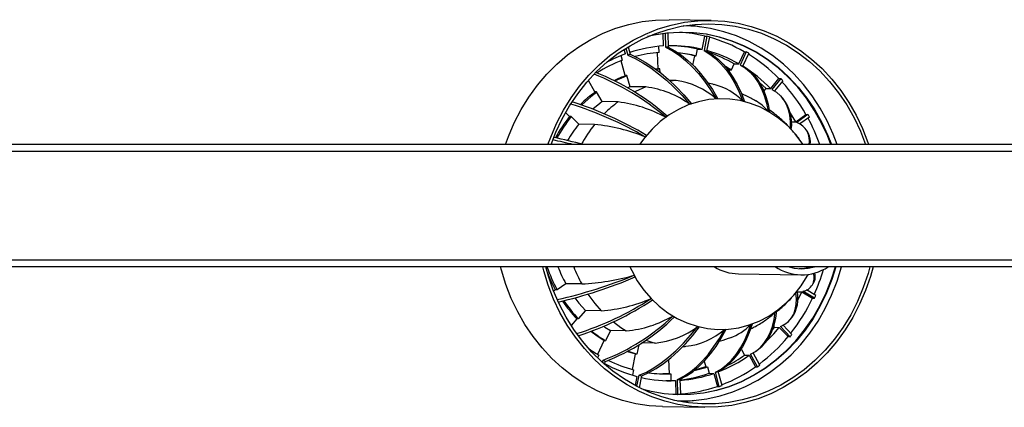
# Model space of a CAD drawing. Header units: millimetres. Extents: x 468 to 995, y 371 to 572.
# Tile 5 of 12: x 673 to 731, y 517 to 539. Entities that reach past the tile are written whole.
import ezdxf

# ---------------------------------------------------------------- set-up
doc = ezdxf.new("R2010")
doc.units = ezdxf.units.MM

msp = doc.modelspace()

# ---------------------------------------------------------------- linework, layer by layer
at = {"color": 7, "linetype": 'Continuous', "lineweight": 25}
for p, q in [((713.984, 539.416), (711.495, 539.458)), ((711.173, 537.91), (711.141, 538.634)), ((711.257, 538.649), (711.293, 537.837)), ((711.421, 538.668), (711.444, 537.845)), ((713.452, 537.71), (713.602, 538.493)), ((713.718, 538.491), (713.555, 537.638)), ((713.602, 538.493), (713.718, 538.491)), ((713.879, 538.45), (713.703, 537.601)), ((708.923, 537.439), (708.846, 537.709)), ((708.944, 537.772), (709.059, 537.369)), ((709.086, 537.86), (709.204, 537.421)), ((710.914, 537.516), (710.897, 537.889)), ((713.1, 537.323), (713.175, 537.715)), ((713.175, 537.715), (713.452, 537.71)), ((708.755, 537.063), (708.675, 537.344)), ((710.859, 536.57), (710.818, 537.509)), ((712.9, 536.779), (713.004, 537.325)), ((713.004, 537.325), (713.1, 537.323)), ((715.604, 536.851), (715.929, 537.565)), ((716.045, 537.563), (715.692, 536.786)), ((716.192, 537.477), (715.827, 536.709)), ((715.929, 537.565), (716.045, 537.563)), ((708.917, 536.163), (708.669, 537.031)), ((710.955, 536.557), (710.718, 536.538)), ((710.955, 536.568), (710.859, 536.57)), ((710.964, 536.348), (710.955, 536.568)), ((715.03, 536.414), (715.07, 536.501)), ((715.07, 536.501), (715.165, 536.5)), ((715.165, 536.5), (715.328, 536.856)), ((715.328, 536.856), (715.604, 536.851)), ((715.934, 536.646), (715.761, 536.748)), ((707.132, 535.204), (706.744, 535.881)), ((709.013, 536.161), (708.917, 536.163)), ((709.199, 535.51), (709.013, 536.161)), ((711.921, 535.868), (711.517, 535.875)), ((717.484, 535.394), (717.961, 535.988)), ((718.078, 535.986), (717.558, 535.339)), ((717.961, 535.988), (718.078, 535.986)), ((709.199, 535.51), (709.048, 535.452)), ((710.136, 535.494), (709.199, 535.51)), ((711.921, 535.868), (711.56, 535.836)), ((717.083, 535.243), (717.208, 535.398)), ((717.208, 535.398), (717.484, 535.394)), ((718.199, 535.861), (717.7, 535.26)), ((707.228, 535.202), (707.132, 535.204)), ((707.558, 534.628), (707.228, 535.202)), ((718.169, 534.857), (718.042, 534.989)), ((708.495, 534.612), (707.558, 534.628)), ((705.627, 533.758), (705.404, 533.985)), ((705.723, 533.757), (705.627, 533.758)), ((706.173, 533.298), (705.723, 533.757)), ((718.963, 533.436), (719.56, 533.872)), ((719.677, 533.87), (719.027, 533.395)), ((719.765, 533.713), (719.196, 533.313)), ((719.56, 533.872), (719.677, 533.87)), ((707.11, 533.283), (706.173, 533.298)), ((718.62, 533.061), (718.474, 533.229)), ((718.703, 533.44), (718.963, 533.436)), ((719.706, 532.761), (719.624, 532.906)), ((895.643, 532.098), (595.643, 532.098)), ((895.643, 531.698), (595.643, 531.698)), ((895.643, 525.298), (595.643, 525.298)), ((895.643, 524.898), (595.643, 524.898)), ((715.578, 524.487), (719.266, 524.425)), ((705.416, 523.902), (704.899, 523.539)), ((706.353, 523.887), (705.416, 523.902)), ((719.987, 523.909), (720.054, 524.054)), ((704.803, 523.54), (704.696, 523.465)), ((704.899, 523.539), (704.803, 523.54)), ((718.967, 523.371), (718.958, 523.36)), ((719.045, 523.431), (719.321, 523.427)), ((719.075, 522.941), (719.321, 523.427)), ((719.321, 523.427), (719.947, 523.052)), ((720.064, 523.05), (719.382, 523.458)), ((720.14, 523.215), (719.581, 523.536)), ((719.947, 523.052), (720.064, 523.05)), ((706.566, 522.325), (706.15, 521.823)), ((707.503, 522.309), (706.566, 522.325)), ((706.054, 521.825), (705.729, 521.434)), ((706.15, 521.823), (706.054, 521.825)), ((717.663, 521.384), (717.711, 521.333)), ((718.621, 520.781), (718.058, 521.375)), ((718.734, 520.918), (718.211, 521.45)), ((718.637, 521.797), (718.748, 521.933)), ((708.04, 521.138), (707.753, 520.533)), ((708.977, 521.122), (708.04, 521.138)), ((717.602, 521.204), (717.711, 521.333)), ((717.711, 521.333), (717.987, 521.328)), ((717.987, 521.328), (718.505, 520.783)), ((707.657, 520.534), (707.28, 519.74)), ((707.753, 520.533), (707.657, 520.534)), ((709.713, 520.3), (709.6, 519.755)), ((710.675, 520.407), (709.896, 520.42)), ((718.505, 520.783), (718.621, 520.781)), ((707.355, 519.695), (707.277, 519.531)), ((709.504, 519.757), (709.316, 518.855)), ((709.6, 519.755), (709.504, 519.757)), ((715.754, 520.032), (715.942, 519.693)), ((715.942, 519.693), (716.218, 519.688)), ((716.218, 519.688), (716.592, 519.01)), ((716.709, 519.008), (716.301, 519.747)), ((716.849, 519.108), (716.44, 519.82)), ((716.608, 519.927), (716.765, 520.039)), ((707.552, 519.274), (707.611, 519.398)), ((707.674, 519.164), (707.745, 519.319)), ((711.471, 519.436), (711.494, 518.597)), ((713.572, 519.333), (713.659, 519.007)), ((709.407, 518.831), (709.341, 518.509)), ((709.597, 517.846), (709.734, 518.504)), ((711.494, 518.597), (711.59, 518.595)), ((711.59, 518.595), (711.602, 518.196)), ((713.659, 519.007), (713.755, 519.005)), ((713.755, 519.005), (713.858, 518.623)), ((713.858, 518.623), (714.134, 518.618)), ((714.134, 518.618), (714.34, 517.853)), ((714.456, 517.851), (714.233, 518.684)), ((714.614, 517.907), (714.378, 518.736)), ((716.592, 519.01), (716.709, 519.008)), ((709.603, 518.436), (709.492, 517.902)), ((709.748, 517.769), (709.882, 518.467)), ((711.602, 518.196), (711.878, 518.191)), ((711.878, 518.191), (711.901, 517.392)), ((712.017, 517.39), (711.993, 518.26)), ((712.182, 517.398), (712.144, 518.268)), ((711.748, 517.387), (711.901, 517.392)), ((711.901, 517.392), (712.017, 517.39)), ((714.34, 517.853), (714.456, 517.851)), ((712.967, 517.026), (712.361, 516.928)), ((711.112, 516.661), (713.601, 516.619))]:
    msp.add_line(p, q, dxfattribs=at)
at = {"color": 7, "linetype": 'Continuous', "lineweight": 25, "flags": 128}
for points in [[(701.858, 532.098), (702.032, 532.579), (702.378, 533.386), (702.779, 534.16), (703.233, 534.897), (703.737, 535.592), (704.287, 536.24), (704.88, 536.837), (705.513, 537.381), (706.182, 537.867), (706.882, 538.293), (707.61, 538.655), (708.36, 538.953), (709.128, 539.183), (709.91, 539.344), (710.701, 539.436), (711.495, 539.458)], [(704.361, 532.098), (704.522, 532.537), (704.868, 533.344), (705.269, 534.118), (705.723, 534.855), (706.226, 535.55), (706.776, 536.198), (707.37, 536.796), (708.003, 537.339), (708.671, 537.825), (709.372, 538.251), (710.099, 538.613), (710.85, 538.911), (711.618, 539.141), (712.4, 539.302), (713.19, 539.394), (713.984, 539.416)], [(713.984, 539.416), (714.777, 539.368), (715.564, 539.249), (716.34, 539.061), (717.101, 538.806), (717.84, 538.483), (718.555, 538.097), (719.241, 537.648), (719.893, 537.139), (720.507, 536.575), (721.08, 535.957), (721.608, 535.291), (722.088, 534.58), (722.517, 533.828), (722.892, 533.041), (723.211, 532.223), (723.253, 532.098)], [(704.552, 532.098), (704.833, 532.824), (705.207, 533.62), (705.636, 534.38), (706.118, 535.099), (706.65, 535.772), (707.227, 536.396), (707.847, 536.965), (708.505, 537.476), (709.197, 537.927), (709.919, 538.314), (710.666, 538.634), (711.433, 538.886), (712.215, 539.068), (713.007, 539.179), (713.805, 539.217), (714.602, 539.184), (715.394, 539.078), (716.176, 538.901), (716.942, 538.654), (717.688, 538.339), (718.409, 537.957), (719.101, 537.51), (719.758, 537.003), (720.376, 536.438), (720.952, 535.818), (721.482, 535.148), (721.963, 534.432), (722.39, 533.675), (722.763, 532.881), (723.063, 532.098)], [(721.398, 532.098), (721.168, 532.706), (720.809, 533.497), (720.395, 534.253), (719.928, 534.968), (719.411, 535.639), (718.848, 536.26), (718.242, 536.828), (717.597, 537.339), (716.918, 537.789), (716.208, 538.177), (715.473, 538.498), (714.717, 538.752), (713.945, 538.937), (713.163, 539.05), (712.374, 539.093), (712.355, 539.093)], [(712.735, 539.149), (713.063, 539.09), (713.337, 539.031)], [(721.025, 532.098), (720.819, 532.627), (720.462, 533.397), (720.05, 534.132), (719.587, 534.826), (719.074, 535.474), (718.516, 536.074), (717.916, 536.62), (717.279, 537.109), (716.608, 537.537), (715.909, 537.902), (715.184, 538.202), (714.441, 538.434), (713.683, 538.597), (712.915, 538.69), (712.143, 538.712), (711.372, 538.663), (710.606, 538.543), (710.235, 538.459)], [(710.332, 538.501), (710.612, 538.563), (711.379, 538.683), (712.152, 538.732), (712.926, 538.71), (713.695, 538.617), (714.454, 538.454), (715.199, 538.221), (715.925, 537.921), (716.626, 537.555), (717.298, 537.125), (717.936, 536.636), (718.537, 536.089), (719.096, 535.488), (719.609, 534.838), (720.074, 534.143), (720.487, 533.407), (720.845, 532.636), (721.054, 532.098)], [(711.293, 537.837), (711.69, 537.624), (712.082, 537.36), (712.469, 537.047), (712.849, 536.687), (713.221, 536.28), (713.583, 535.828), (713.933, 535.332), (714.272, 534.795)], [(711.444, 537.845), (711.838, 537.631), (712.227, 537.367), (712.609, 537.054), (712.984, 536.694), (713.349, 536.286), (713.704, 535.834), (714.047, 535.338), (714.377, 534.8)], [(713.555, 537.638), (713.904, 537.429), (714.237, 537.17), (714.553, 536.864), (714.852, 536.511), (715.13, 536.112), (715.389, 535.669), (715.626, 535.183), (715.842, 534.657)], [(709.059, 537.369), (709.504, 537.166), (709.955, 536.914), (710.412, 536.616), (710.873, 536.273), (711.336, 535.885), (711.8, 535.454), (712.262, 534.982), (712.722, 534.47)], [(709.204, 537.421), (709.645, 537.216), (710.093, 536.963), (710.545, 536.664), (711.001, 536.318), (711.458, 535.929), (711.915, 535.495), (712.371, 535.021), (712.822, 534.506)], [(713.703, 537.601), (714.049, 537.393), (714.378, 537.135), (714.69, 536.83), (714.983, 536.478), (715.255, 536.081), (715.507, 535.639), (715.737, 535.156), (715.944, 534.631)], [(710.705, 536.548), (710.945, 536.563), (710.955, 536.564)], [(715.165, 536.5), (714.977, 536.605), (714.813, 536.691)], [(714.877, 536.613), (714.89, 536.606), (715.079, 536.501)], [(715.692, 536.786), (715.996, 536.595), (716.273, 536.359), (716.522, 536.079), (716.743, 535.757), (716.934, 535.393), (717.095, 534.988), (717.226, 534.546), (717.325, 534.065)], [(715.934, 536.646), (716.127, 536.517), (716.401, 536.284), (716.646, 536.006), (716.862, 535.687), (717.048, 535.326), (717.203, 534.925), (717.326, 534.487), (717.418, 534.011)], [(709.016, 536.151), (708.691, 536.022), (708.322, 535.853)], [(710.136, 535.494), (709.516, 535.23), (709.456, 535.2)], [(717.208, 535.398), (716.831, 535.76), (716.799, 535.788)], [(717.558, 535.339), (717.823, 535.178), (718.051, 534.98), (718.242, 534.746), (718.395, 534.476), (718.509, 534.171), (718.585, 533.833), (718.622, 533.462), (718.62, 533.061)], [(707.234, 535.193), (706.879, 534.917), (706.348, 534.436)], [(719.4, 532.098), (719.324, 532.21), (718.917, 532.737), (718.464, 533.214), (717.97, 533.636), (717.439, 533.998), (716.878, 534.296), (716.293, 534.528), (715.689, 534.691), (715.074, 534.783), (714.453, 534.803), (713.833, 534.751), (713.221, 534.627), (712.624, 534.433), (712.047, 534.171), (711.496, 533.844), (710.978, 533.455), (710.499, 533.008), (710.062, 532.508), (709.763, 532.098)], [(707.558, 534.628), (707.42, 534.524), (707.015, 534.188)], [(718.963, 533.436), (718.646, 533.951), (718.629, 533.978)], [(711.112, 516.661), (710.319, 516.71), (709.532, 516.828), (708.756, 517.016), (707.995, 517.272), (707.256, 517.594), (706.541, 517.981), (705.855, 518.43), (705.203, 518.938), (704.589, 519.503), (704.016, 520.12), (703.488, 520.786), (703.008, 521.497), (702.579, 522.249), (702.204, 523.036), (701.885, 523.855), (701.625, 524.699), (701.573, 524.898)], [(723.511, 524.898), (723.353, 524.334), (723.064, 523.499), (722.718, 522.691), (722.317, 521.917), (721.863, 521.18), (721.359, 520.486), (720.809, 519.838), (720.216, 519.24), (719.583, 518.696), (718.914, 518.21), (718.214, 517.784), (717.486, 517.422), (716.736, 517.125), (715.968, 516.895), (715.186, 516.733), (714.395, 516.641), (713.601, 516.619), (712.808, 516.668), (712.021, 516.786), (711.245, 516.974), (710.485, 517.23), (709.745, 517.552), (709.03, 517.939), (708.345, 518.388), (707.693, 518.896), (707.078, 519.461), (706.505, 520.078), (705.977, 520.744), (705.498, 521.455), (705.069, 522.207), (704.694, 522.994), (704.375, 523.813), (704.114, 524.657), (704.052, 524.898)], [(723.327, 524.898), (723.219, 524.512), (722.936, 523.669), (722.594, 522.855), (722.195, 522.075), (721.743, 521.332), (721.238, 520.633), (720.686, 519.981), (720.09, 519.381), (719.452, 518.837), (718.779, 518.352), (718.073, 517.929), (717.339, 517.572), (716.583, 517.281), (715.809, 517.06), (715.021, 516.91), (714.226, 516.831), (713.428, 516.824), (712.632, 516.889), (711.844, 517.027), (711.069, 517.235), (710.311, 517.512), (709.575, 517.858), (708.867, 518.268), (708.19, 518.742), (707.549, 519.275), (706.949, 519.865), (706.393, 520.508), (705.885, 521.198), (705.427, 521.933), (705.024, 522.707), (704.677, 523.515), (704.388, 524.353), (704.237, 524.898)], [(709.189, 524.898), (709.296, 524.672), (709.626, 524.08), (710.008, 523.53), (710.439, 523.027), (710.913, 522.577), (711.426, 522.185), (711.972, 521.854), (712.546, 521.589), (713.142, 521.391), (713.752, 521.264), (714.371, 521.208), (714.992, 521.224), (715.609, 521.312), (716.214, 521.471), (716.803, 521.699), (717.367, 521.994), (717.902, 522.353), (718.401, 522.771), (718.86, 523.245), (719.273, 523.77), (719.637, 524.339), (719.7, 524.452)], [(709.886, 517.702), (710.442, 517.563), (711.206, 517.435), (711.977, 517.377), (712.749, 517.391), (713.518, 517.475), (714.279, 517.63), (715.026, 517.854), (715.754, 518.146), (716.46, 518.504), (717.137, 518.925), (717.782, 519.407), (718.39, 519.947), (718.957, 520.54), (719.48, 521.183), (719.955, 521.872), (720.378, 522.602), (720.747, 523.368), (721.06, 524.166), (721.289, 524.898)], [(721.317, 524.898), (721.086, 524.158), (720.772, 523.359), (720.402, 522.592), (719.978, 521.861), (719.503, 521.17), (718.979, 520.526), (718.411, 519.931), (717.802, 519.391), (717.156, 518.908), (716.477, 518.486), (715.77, 518.128), (715.04, 517.835), (714.292, 517.611), (713.529, 517.455), (712.759, 517.371), (711.985, 517.357), (711.213, 517.415), (710.448, 517.543), (709.982, 517.657)], [(711.984, 516.997), (712.15, 516.994), (712.94, 517.023), (713.724, 517.124), (714.5, 517.296), (715.261, 517.537), (716.002, 517.846), (716.72, 518.222), (717.408, 518.661), (718.063, 519.161), (718.68, 519.719), (719.256, 520.33), (719.786, 520.992), (720.268, 521.7), (720.697, 522.448), (721.072, 523.233), (721.39, 524.049), (721.649, 524.891), (721.651, 524.898)], [(718.574, 524.898), (718.858, 524.827), (719.273, 524.785)], [(719.167, 524.789), (719.476, 524.817), (719.832, 524.898)], [(719.273, 524.785), (719.688, 524.813), (720.055, 524.898)], [(704.815, 523.54), (704.497, 524.175), (704.311, 524.619)], [(706.719, 523.287), (707.123, 522.741), (707.503, 522.309)], [(718.058, 521.375), (718.312, 521.51), (718.526, 521.679), (718.702, 521.882), (718.837, 522.117), (718.931, 522.385), (718.984, 522.684), (718.996, 523.013), (718.967, 523.371)], [(705.951, 523.062), (706.187, 522.757), (706.566, 522.325)], [(716.301, 519.747), (716.592, 519.916), (716.853, 520.128), (717.084, 520.381), (717.282, 520.676), (717.449, 521.011), (717.582, 521.384), (717.682, 521.794), (717.748, 522.241)], [(716.765, 520.039), (716.976, 520.215), (717.202, 520.466), (717.396, 520.758), (717.557, 521.088), (717.684, 521.457), (717.778, 521.863), (717.837, 522.304)], [(707.648, 521.392), (707.715, 521.346), (708.04, 521.138)], [(708.215, 521.654), (708.651, 521.331), (708.977, 521.122)], [(709.734, 518.504), (710.164, 518.699), (710.598, 518.944), (711.034, 519.237), (711.47, 519.576), (711.906, 519.962), (712.338, 520.392), (712.767, 520.864), (713.19, 521.378)], [(714.233, 518.684), (714.568, 518.876), (714.883, 519.116), (715.178, 519.403), (715.452, 519.736), (715.703, 520.114), (715.93, 520.536), (716.134, 520.999), (716.312, 521.503)], [(714.378, 518.736), (714.709, 518.926), (715.021, 519.165), (715.311, 519.45), (715.58, 519.782), (715.825, 520.158), (716.046, 520.577), (716.242, 521.038), (716.413, 521.539)], [(707.679, 520.534), (707.255, 520.807), (706.882, 521.083)], [(709.882, 518.467), (710.309, 518.663), (710.739, 518.909), (711.17, 519.203), (711.601, 519.544), (712.03, 519.931), (712.457, 520.362), (712.878, 520.837), (713.293, 521.353)], [(711.993, 518.26), (712.375, 518.461), (712.749, 518.712), (713.114, 519.012), (713.469, 519.361), (713.812, 519.756), (714.142, 520.197), (714.457, 520.682), (714.758, 521.209)], [(712.144, 518.268), (712.523, 518.469), (712.894, 518.719), (713.254, 519.019), (713.603, 519.368), (713.94, 519.763), (714.263, 520.203), (714.571, 520.688), (714.863, 521.214)], [(717.265, 520.551), (717.659, 520.953), (717.987, 521.328)], [(710.124, 520.577), (710.472, 520.464), (710.675, 520.407)], [(709.552, 519.756), (709.135, 519.876), (709.051, 519.903)], [(709.085, 519.922), (709.563, 519.776), (709.602, 519.766)], [(712.31, 520.208), (712.437, 520.211), (712.481, 520.213)], [(711.504, 518.597), (711.439, 518.595), (711.123, 518.591)], [(712.974, 518.781), (713.665, 518.974), (713.755, 519.005)], [(713.669, 519.007), (713.578, 518.976), (713.014, 518.813)], [(711.298, 518.189), (711.321, 518.19), (711.602, 518.196)]]:
    msp.add_lwpolyline(points, dxfattribs=at)
at = {"color": 7, "linetype": 'Continuous', "lineweight": 25}
for centre, radius, start, end in [((711.635, 530.27), 8.455, 76.55074, 86.80258), ((711.734, 530.185), 8.539, 75.44667, 76.56144), ((711.542, 529.951), 8.787, 60.0533, 74.61428), ((711.649, 530.037), 7.887, 93.46132, 108.27537), ((711.754, 530.125), 7.726, 92.29669, 93.42258), ((711.636, 530.126), 7.798, 76.53781, 91.42647), ((711.357, 530.117), 7.812, 76.54586, 88.00428), ((711.732, 530.011), 7.842, 75.44667, 76.56144), ((711.55, 529.817), 8.119, 60.04465, 74.56174), ((711.512, 529.566), 7.989, 110.18644, 122.27222), ((711.767, 529.691), 8.253, 110.15562, 118.63956), ((711.822, 529.831), 8.029, 109.03115, 110.1286), ((711.364, 530.005), 7.524, 93.43435, 104.40963), ((711.353, 530.019), 7.51, 76.55203, 84.7186), ((711.266, 530.018), 7.513, 76.55274, 83.95887), ((711.249, 529.768), 8.178, 60.07992, 71.4975), ((711.516, 529.678), 9.093, 59.05729, 60.12635), ((711.179, 529.345), 9.494, 44.40905, 58.31052), ((711.214, 529.252), 8.777, 44.40514, 58.26162), ((701.871, 522.806), 14.41, 49.14157, 68.82083), ((702.067, 523.263), 14.044, 48.42193, 68.66479), ((711.353, 529.517), 7.068, 109.89521, 115.84009), ((710.986, 529.013), 9.946, 43.51037, 44.51743), ((709.382, 529.811), 5.733, 54.36324, 82.44487), ((711.348, 531.503), 4.402, 48.39051, 82.52087), ((713.304, 532.234), 3.509, 43.66394, 75.91176), ((710.536, 528.72), 10.391, 29.72261, 42.92165), ((711.708, 528.948), 7.74, 126.07726, 134.58125), ((714.592, 529.443), 5.362, 92.29669, 93.42258), ((716.306, 533.32), 2.415, 351.92973, 39.60107), ((699.238, 513.87), 21.608, 59.83385, 72.59045), ((699.396, 514.622), 20.992, 59.12441, 72.27482), ((712.715, 528.847), 7.145, 126.20268, 134.85944), ((707.569, 526.967), 7.701, 61.03904, 83.09575), ((714.639, 529.239), 5.572, 109.03115, 110.1286), ((714.577, 529.364), 5.442, 75.44667, 76.56144), ((715.223, 532.286), 2.754, 40.25318, 59.95316), ((712.298, 528.417), 8.536, 141.26156, 151.40821), ((712.432, 528.39), 8.581, 141.35145, 151.5111), ((714.853, 528.841), 6.024, 125.12466, 126.16641), ((714.438, 529.04), 5.795, 59.05729, 60.12635), ((710.237, 528.456), 10.882, 28.88786, 29.83629), ((709.817, 528.302), 11.223, 19.76731, 28.48142), ((712.31, 528.388), 7.859, 141.33262, 149.82987), ((713.27, 528.355), 7.888, 141.34198, 151.67646), ((706.017, 522.358), 10.98, 68.18895, 84.2863), ((714.101, 528.617), 6.338, 43.51037, 44.51743), ((718.645, 532.342), 1.12, 347.41447, 70.06029), ((699.165, 506.342), 26.76, 74.25193, 78.04222), ((715.255, 528.416), 6.611, 140.30886, 141.28799), ((718.715, 532.255), 1.112, 351.85283, 27.05092), ((699.3, 506.186), 26.727, 75.81491, 78.45007), ((712.727, 527.852), 8.927, 199.32771, 208.84997), ((712.571, 527.847), 8.171, 201.16015, 208.86826), ((713.51, 527.832), 8.172, 201.04303, 208.86797), ((715.633, 527.312), 2.826, 238.7059, 268.87835), ((719.327, 527.27), 2.845, 236.47931, 268.7888), ((719.301, 527.277), 2.852, 269.30697, 303.46403), ((698.407, 551.421), 29.189, 282.86316, 292.20742), ((698.507, 550.3), 28.229, 283.23551, 292.90828), ((705.63, 537.836), 13.968, 272.96729, 285.82729), ((715.511, 527.748), 6.935, 208.88786, 209.83629), ((719.247, 524.249), 0.802, 279.66171, 19.16324), ((709.532, 527.983), 11.524, 335.85064, 343.61618), ((719.366, 524.339), 0.745, 337.51891, 15.22708), ((717.196, 523.019), 1.894, 325.0206, 13.41711), ((713.879, 527.593), 6.611, 320.30886, 321.28799), ((709.888, 527.88), 11.264, 334.6092, 335.53608), ((712.035, 527.492), 8.229, 214.11126, 223.52841), ((712.1, 527.466), 8.19, 213.91305, 223.46908), ((700.685, 538.011), 17.877, 287.46967, 303.06047), ((700.84, 537.415), 17.404, 287.72794, 303.7725), ((706.796, 531.539), 9.257, 274.38168, 293.16703), ((715.034, 527.392), 6.338, 223.51037, 224.51743), ((710.112, 527.708), 10.882, 321.84264, 334.66613), ((703.212, 530.884), 12.3, 290.95404, 313.74509), ((708.352, 527.797), 6.704, 275.34995, 300.12512), ((714.696, 526.969), 5.795, 239.05729, 240.12635), ((715.966, 523.779), 2.354, 305.25786, 319.19382), ((714.282, 527.168), 6.024, 305.12466, 306.16641), ((703.382, 530.535), 12.035, 291.2546, 314.4485), ((710.172, 525.455), 5.073, 275.69624, 306.51755), ((714.558, 526.646), 5.442, 255.44667, 256.56144), ((714.012, 523.729), 3.2, 289.44398, 315.94428), ((714.495, 526.77), 5.572, 289.03115, 290.1286), ((711.577, 526.907), 7.422, 231.39325, 239.03152), ((712.123, 524.129), 3.932, 275.2263, 312.06244), ((714.543, 526.567), 5.362, 272.29669, 273.42258), ((710.639, 527.406), 10.374, 320.30886, 321.28799), ((710.857, 527.11), 9.926, 306.87352, 320.39785), ((711.577, 526.733), 8.207, 233.72269, 239.04512), ((711.381, 526.541), 8.388, 290.98931, 305.21974), ((711.042, 526.647), 8.507, 296.97928, 305.16319), ((711.904, 526.56), 8.351, 239.05729, 240.12635), ((711.647, 526.277), 8.103, 240.78764, 255.38585), ((711.356, 526.314), 7.733, 243.6784, 255.40814), ((711.27, 526.74), 9.453, 305.12466, 306.16641), ((711.705, 526.094), 7.842, 255.44667, 256.56144), ((711.291, 526.051), 7.461, 262.32766, 272.29594), ((711.269, 526.114), 7.925, 276.34795, 289.06201), ((711.553, 526.081), 7.897, 274.3155, 289.08094), ((711.615, 526.274), 8.029, 289.03115, 290.1286), ((711.365, 526.414), 9.063, 290.92776, 305.22336), ((711.567, 525.979), 7.794, 257.37841, 272.28566), ((711.683, 525.98), 7.726, 272.29669, 273.42258), ((711.606, 526.116), 8.742, 289.03115, 290.1286), ((711.68, 525.796), 8.413, 272.29669, 273.42258), ((711.549, 525.923), 8.539, 274.25356, 289.07922)]:
    msp.add_arc(centre, radius, start, end, dxfattribs=at)
for points, knots in [([(714.161, 535.628), (714.037, 535.663), (713.905, 535.7), (713.769, 535.721), (713.759, 535.722)], [0, 0, 0, 0, 0.927186, 1, 1, 1, 1]), ([(716.599, 534.667), (716.402, 534.78), (716.131, 534.935), (715.842, 535.054), (715.764, 535.087)], [0, 0, 0, 0, 0.7266833, 1, 1, 1, 1]), ([(718.473, 533.229), (718.295, 533.403), (717.953, 533.736), (717.572, 534.02), (717.39, 534.156)], [0, 0, 0, 0, 0.5217006, 1, 1, 1, 1]), ([(719.154, 532.431), (719.095, 532.513), (718.952, 532.712), (718.785, 532.888), (718.686, 532.992)], [0, 0, 0, 0, 0.412086, 1, 1, 1, 1]), ([(717.828, 522.243), (717.991, 522.381), (718.33, 522.67), (718.722, 523.072), (718.938, 523.344), (719.009, 523.434)], [0, 0, 0, 0, 0.382236, 0.796815, 1, 1, 1, 1]), ([(716.314, 521.25), (716.404, 521.295), (716.71, 521.449), (717.052, 521.658), (717.292, 521.838), (717.337, 521.872)], [0, 0, 0, 0, 0.250948, 0.85826, 1, 1, 1, 1]), ([(714.458, 520.524), (714.478, 520.528), (714.716, 520.583), (714.946, 520.666), (715.156, 520.742)], [0, 0, 0, 0, 0.085121, 1, 1, 1, 1])]:
    msp.add_open_spline(points, degree=3, knots=knots, dxfattribs=at)

doc.saveas('drawing.dxf')
